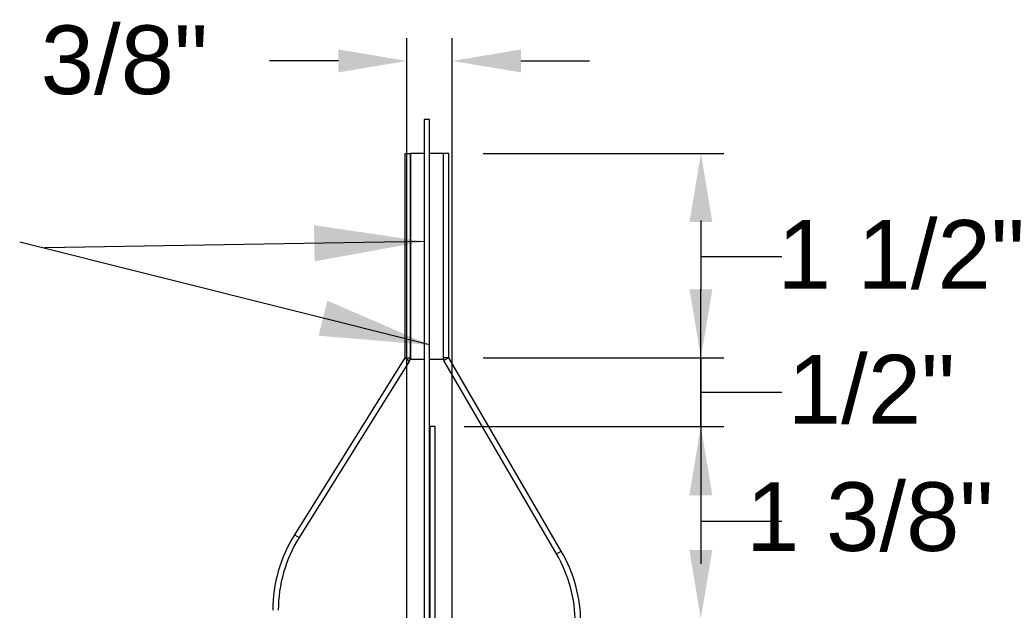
# Model space of a CAD drawing. Header units: inches. Extents: x 170 to 312, y 215 to 248.
# Tile 166 of 256: x 195.539 to 196.883, y 236.998 to 237.805. Entities that reach past the tile are written whole.
import ezdxf

# ---------------------------------------------------------------- set-up
doc = ezdxf.new("R2010")
doc.units = ezdxf.units.IN
doc.header["$LTSCALE"] = 0.25
doc.header["$MEASUREMENT"] = 0
doc.layers.add('ANNOTATIONS', color=1, linetype='Continuous')
doc.layers.add('DETAILS', color=4, linetype='Continuous')
doc.styles.add('ARIAL', font='arial.ttf', dxfattribs={"height": 0.09375})
doc.styles.get("Standard").update_dxf_attribs({"font": 'romans.shx'})
doc.dimstyles.new('SLDDIMSTYLE4', dxfattribs={"dimtxt": 0.18, "dimasz": 0.15, "dimexe": 0, "dimexo": 0.0625, "dimgap": 0, "dimtad": 0, "dimtih": 1, "dimtoh": 1, "dimdec": 0, "dimrnd": 1e-09, "dimzin": 0, "dimdsep": 46, "dimtxsty": 'Standard', "dimsah": 1, "dimcen": 0.09, "dimadec": 0, "dimazin": 0, "dimtfac": 0.15, "dimtdec": 0, "dimtofl": 0, "dimtmove": 0, "dimatfit": 3, "dimfxl": 1, "dimfrac": 2, "dimtolj": 1, "dimtzin": 0, "dimarcsym": 0})
doc.dimstyles.new('STANDARD$0', dxfattribs={"dimtxt": 0.09375, "dimasz": 0.09375, "dimexe": 0.03125, "dimexo": 0.046875, "dimgap": 0.09, "dimtad": 0, "dimtih": 1, "dimtoh": 1, "dimdec": 4, "dimzin": 0, "dimdsep": 46, "dimtxsty": 'ARIAL', "dimcen": 0.09, "dimadec": 0, "dimazin": 0, "dimtfac": 1, "dimtdec": 4, "dimtofl": 0, "dimtmove": 0, "dimatfit": 1, "dimfxl": 1, "dimtolj": 1, "dimtzin": 0, "dimarcsym": 0})

# ---------------------------------------------------------------- blocks, each defined once
blk = doc.blocks.new('*D32')
at = {"layer": 'ANNOTATIONS', "color": 0, "lineweight": -2, "transparency": 16777216}
for p, q in [((196.0675, 236.0864), (196.0675, 237.7799)), ((196.1294, 236.0864), (196.1294, 237.7799)), ((195.9738, 237.7486), (195.88, 237.7486)), ((196.2232, 237.7486), (196.3169, 237.7486))]:
    blk.add_line(p, q, dxfattribs=at)
at = {"layer": 'ANNOTATIONS', "color": 0, "transparency": 16777216}
for points in [[(195.9738, 237.7643), (195.9738, 237.733), (196.0675, 237.7486)], [(196.2232, 237.7643), (196.2232, 237.733), (196.1294, 237.7486)]]:
    blk.add_solid(points, dxfattribs=at)
at = {"layer": 'defpoints', "color": 0, "transparency": 16777216}
for p in [(196.1294, 237.7486), (196.0675, 236.0395), (196.1294, 236.0395)]:
    blk.add_point(p, dxfattribs=at)
at = {"layer": 'ANNOTATIONS', "color": 0, "transparency": 16777216, "insert": (195.6816, 237.7971), "char_height": 0.09375, "attachment_point": 2, "style": 'ARIAL'}
blk.add_mtext('\\A1;3/8"', dxfattribs=at)

msp = doc.modelspace()

# ---------------------------------------------------------------- linework, layer by layer
at = {"layer": 'ANNOTATIONS'}
for p, q in [((196.17141, 237.62242), (196.50012, 237.62242)), ((196.46887, 237.48179), (196.57945, 237.48179)), ((196.17141, 237.34319), (196.50012, 237.34319)), ((196.46887, 237.29632), (196.57945, 237.29632)), ((196.14554, 237.24944), (196.50012, 237.24944)), ((196.46887, 237.12037), (196.57945, 237.12037))]:
    msp.add_line(p, q, dxfattribs=at)
for points in [[(196.45325, 237.52867), (196.4845, 237.52867), (196.46887, 237.62242)], [(196.45325, 237.43694), (196.4845, 237.43694), (196.46887, 237.34319)], [(196.4531, 237.15569), (196.48435, 237.15569), (196.46873, 237.24944)], [(196.45325, 237.15569), (196.4845, 237.15569), (196.46887, 237.24944)], [(196.4531, 237.08069), (196.48435, 237.08069), (196.46873, 236.98694)]]:
    msp.add_solid(points, dxfattribs=at)
at = {"layer": 'DETAILS'}
for p, q in [((196.09097, 237.66847), (196.09097, 235.86194)), ((196.09829, 235.99964), (196.09829, 237.66854)), ((196.06454, 237.62242), (196.07204, 237.62242)), ((196.06454, 237.62242), (196.06454, 237.34331)), ((196.07204, 237.62242), (196.07204, 237.34331)), ((196.09097, 237.62242), (196.07222, 237.62242)), ((196.07222, 237.62242), (196.07222, 237.34117)), ((196.12454, 237.62242), (196.09829, 237.62242)), ((196.11704, 237.62242), (196.11704, 237.34117)), ((196.12454, 237.34319), (196.12454, 237.62242)), ((196.46887, 237.53069), (196.46887, 237.43492)), ((196.46873, 237.24944), (196.46873, 237.43694)), ((196.06454, 237.34331), (195.91385, 237.10168)), ((196.0709, 237.33934), (195.92022, 237.09771)), ((196.06454, 237.34331), (196.07204, 237.34331)), ((196.06454, 237.34331), (196.0709, 237.33934)), ((196.09097, 237.34117), (196.07222, 237.34117)), ((196.11704, 237.34117), (196.09829, 237.34117)), ((196.12454, 237.34319), (196.11704, 237.34319)), ((196.12454, 237.34319), (196.11806, 237.33942)), ((196.27179, 237.07543), (196.11806, 237.33942)), ((196.27827, 237.07921), (196.12454, 237.34319)), ((196.46887, 237.34319), (196.46887, 237.06194)), ((196.09866, 237.24944), (196.09866, 235.99964)), ((196.10597, 237.24944), (196.09866, 237.24944)), ((196.10597, 235.86194), (196.10597, 237.24944)), ((196.46873, 237.17444), (196.46873, 237.06194)), ((195.91385, 237.10168), (195.92022, 237.09771)), ((196.27179, 237.07543), (196.27827, 237.07921))]:
    msp.add_line(p, q, dxfattribs=at)
for centre, radius, start, end in [((196.10419, 236.59458), 1.07397, 90.31515, 90.70528), ((196.06454, 237.34331), 0.0075, 328.04706, 0.0057), ((196.12454, 237.34319), 0.0075, 180.01025, 210.21079), ((196.07932, 236.9985), 0.195, 148.05213, 179.99963), ((196.07931, 236.9985), 0.18749, 148.05128, 180.00041), ((196.10975, 236.98108), 0.19501, 0.00048, 30.21388), ((196.10977, 236.98108), 0.18749, 359.99955, 30.21508)]:
    msp.add_arc(centre, radius, start, end, dxfattribs=at)

# ---------------------------------------------------------------- texts
at = {"layer": 'ANNOTATIONS', "char_height": 0.09375, "attachment_point": 2, "style": 'ARIAL'}
for s, insert in [('\\A1;1 1/2"', (196.74233, 237.53128)), ('\\A1;1/2"', (196.70174, 237.34731)), ('\\A1;1 3/8"', (196.69941, 237.17332))]:
    msp.add_mtext(s, dxfattribs=dict(at, insert=insert))

# ---------------------------------------------------------------- dimensions: what is measured, and where the dimension line sits
at = {"layer": 'ANNOTATIONS'}
dim = msp.add_linear_dim(base=(196.12941, 237.74864), p1=(196.06754, 236.03954), p2=(196.12941, 236.03954), text='3/8"', dimstyle='STANDARD$0', dxfattribs=at)
dim.commit()
dim.dimension.update_dxf_attribs({"geometry": '*D32', "text_midpoint": (195.68158, 237.74864), "dimtype": 160})

# ---------------------------------------------------------------- leaders
for points in [[(196.09097, 237.50219), (195.57246, 237.49342)], [(196.09829, 237.36088), (195.5387, 237.50119)]]:
    msp.add_leader(points, dimstyle='SLDDIMSTYLE4', dxfattribs=at)

doc.saveas('drawing.dxf')
